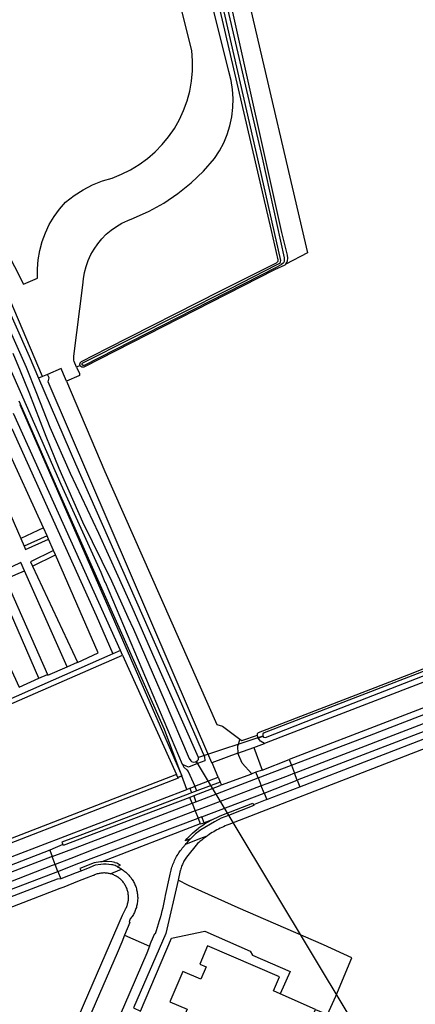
# Model space of a CAD drawing. Header units: metres. Extents: x 174423 to 175128, y 462196 to 462742.
# Tile 87 of 137: x 175056.751 to 175057.618, y 462729.224 to 462731.382. Entities that reach past the tile are written whole.
import ezdxf

# ---------------------------------------------------------------- set-up
doc = ezdxf.new("R2010")
doc.units = ezdxf.units.M
doc.layers.add('N-XX-AL-LIJN_0.20-G', color=7, linetype='Continuous', lineweight=25)
doc.layers.add('N-XX-AL-T40', color=7, linetype='Continuous', lineweight=40)
doc.styles.add('NLCS-ISO-M500-T40', font='NLCS-ISO.ttf', dxfattribs={"height": 2})

# ---------------------------------------------------------------- blocks, each defined once
blk = doc.blocks.new('Situatie')
at = {"lineweight": -3}
for p, q in [((0.8363, 17.0132), (0.8285, 17.0099)), ((0.7037, 16.9277), (0.7036, 16.928)), ((0.7037, 16.9277), (1.059, 16.1137)), ((0.7638, 16.6401), (0.7134, 16.6172)), ((0.7776, 16.6075), (0.7671, 16.6328)), ((2.2454, 16.4643), (1.3126, 16.104)), ((1.3181, 16.0899), (2.1599, 16.4147)), ((0.9247, 16.3884), (0.908, 16.3811)), ((0.8076, 16.353), (0.8303, 16.3627)), ((1.2372, 16.2008), (1.0961, 16.1538)), ((1.227, 16.1965), (1.2372, 16.2008)), ((1.2169, 16.1757), (1.2406, 16.1849)), ((1.0908, 16.1456), (1.4253, 15.5889)), ((1.0933, 16.1407), (1.0908, 16.1456)), ((1.2352, 16.1265), (1.295, 16.1495)), ((1.2267, 16.1093), (1.2218, 16.1216)), ((1.2267, 16.1093), (1.2998, 16.137)), ((1.2998, 16.137), (1.3066, 16.1195)), ((1.0505, 16.1101), (1.0475, 16.1167)), ((1.0502, 16.11), (1.059, 16.1137)), ((1.0903, 16.0572), (1.2267, 16.1093)), ((1.1436, 16.1003), (1.1463, 16.0938)), ((1.1463, 16.0938), (1.213, 16.1183)), ((1.2267, 16.1093), (1.2336, 16.0917)), ((1.2398, 16.0762), (1.3126, 16.104)), ((1.3126, 16.104), (1.3066, 16.1195)), ((1.2398, 16.0762), (1.2336, 16.0917)), ((1.0853, 16.07), (1.0766, 16.0667)), ((1.0817, 16.0539), (1.0766, 16.0667)), ((1.0817, 16.0539), (1.0903, 16.0572)), ((1.0853, 16.07), (1.0903, 16.0572)), ((1.1031, 16.0242), (1.2398, 16.0762)), ((1.2454, 16.0618), (1.2166, 16.0504)), ((1.2398, 16.0762), (1.2454, 16.0618)), ((1.0817, 16.0539), (1.0885, 16.0368)), ((1.0885, 16.0368), (1.0948, 16.021)), ((1.1031, 16.0242), (1.0948, 16.021)), ((1.0948, 16.021), (1.0998, 16.0085)), ((1.1081, 16.0112), (1.1031, 16.0242)), ((1.1234, 16.017), (1.1081, 16.0112)), ((1.0998, 16.0085), (0.8835, 15.9257)), ((1.0998, 16.0085), (1.1081, 16.0112)), ((0.7694, 15.9507), (0.7747, 15.937)), ((0.7747, 15.937), (0.3659, 15.7798)), ((0.7814, 15.9196), (0.7747, 15.937)), ((0.7873, 15.9045), (0.7814, 15.9196)), ((0.3782, 15.748), (0.7873, 15.9045)), ((0.7873, 15.9045), (0.7935, 15.8883)), ((0.9335, 15.7648), (0.9886, 15.7405))]:
    blk.add_line(p, q, dxfattribs=at)
for points in [[(0.1832, 17.8142), (0.2442, 17.7489), (0.2769, 17.7179), (0.3322, 17.6576), (0.3489, 17.6352), (0.4456, 17.5346), (0.5232, 17.4316), (0.5412, 17.4056), (0.5529, 17.3901), (0.6068, 17.2976), (0.7241, 17.0335), (0.7448, 16.9857)], [(0.6888, 17.0401), (0.7045, 17.0018), (0.7237, 16.9549), (0.7613, 16.8582), (0.7895, 16.7883), (0.8415, 16.6704), (0.9048, 16.5413), (0.941, 16.4617), (0.953, 16.4353), (1.0206, 16.2801), (1.0753, 16.152), (1.0787, 16.1468), (1.0806, 16.1451), (1.0838, 16.1441), (1.0889, 16.1446), (1.0908, 16.1456), (1.094, 16.1472), (1.0957, 16.1495), (1.0961, 16.1511), (1.0961, 16.1538), (0.9957, 16.3795), (0.9503, 16.4839), (0.9199, 16.5514), (0.8769, 16.6448), (0.8151, 16.7763), (0.7706, 16.8773), (0.7409, 16.9517), (0.7182, 17.0086), (0.6748, 17.1076)], [(1.061, 16.139), (0.8915, 16.5378), (0.8914, 16.5379), (0.8822, 16.5596), (0.8494, 16.6317), (0.7946, 16.7525), (0.7054, 16.9553), (0.7053, 16.9555), (0.6856, 17.0003), (0.6103, 17.176), (0.5976, 17.2015), (0.5331, 17.331), (0.4484, 17.4502), (0.3597, 17.5523), (0.3484, 17.5654), (0.3258, 17.5892), (0.2247, 17.6959), (0.1576, 17.7682), (0.1139, 17.8142)], [(2.184, 18.4285), (1.1723, 18.0816), (1.1485, 18.0577), (1.2055, 17.8142), (1.3351, 17.26), (1.2873, 17.2356), (1.2895, 17.2387), (1.2913, 17.2428), (1.2921, 17.2485), (1.2914, 17.2548), (1.2789, 17.3047), (1.1654, 17.8142), (1.1268, 17.9793), (1.1064, 18.0583), (1.0965, 18.0934), (1.0974, 18.0975), (1.1002, 18.1), (1.1058, 18.1032), (1.1245, 18.1077), (1.3235, 18.1713), (1.4883, 18.2298), (1.6344, 18.2825)], [(1.1554, 17.8142), (1.2355, 17.4687), (1.2839, 17.2493), (1.2839, 17.2411), (1.2825, 17.2384), (1.2777, 17.2344), (1.2679, 17.2287), (1.0844, 17.1352), (0.8451, 17.0132), (0.8448, 17.0131), (0.8445, 17.0131), (0.8442, 17.013), (0.844, 17.013), (0.8437, 17.013), (0.8434, 17.0131), (0.8431, 17.0131), (0.8428, 17.0132), (0.8426, 17.0133), (0.8423, 17.0134), (0.8421, 17.0136), (0.8419, 17.0138), (0.8417, 17.014), (0.8415, 17.0142), (0.8413, 17.0144), (0.8411, 17.0146), (0.841, 17.0149), (0.8409, 17.0152), (0.8408, 17.0154), (0.8407, 17.0157), (0.8407, 17.016), (0.8407, 17.0163), (0.8407, 17.0165), (0.8407, 17.0168), (0.8408, 17.0171), (0.8409, 17.0174), (0.841, 17.0176), (0.8411, 17.0179), (0.8413, 17.0181), (0.8415, 17.0184), (0.8417, 17.0186), (0.8419, 17.0188), (0.8421, 17.0189), (0.8423, 17.0191), (1.1648, 17.1815), (1.2682, 17.2346), (1.2725, 17.2369), (1.2747, 17.2385), (1.2759, 17.2408), (1.2762, 17.2437), (1.2295, 17.45), (1.1462, 17.8142)], [(0.8285, 17.0099), (0.8232, 17.0223), (0.8227, 17.0251), (0.8225, 17.028), (0.8225, 17.0308), (0.8227, 17.0337), (0.8422, 17.1891), (0.8433, 17.2031), (0.8457, 17.2169), (0.8492, 17.2305), (0.8539, 17.2437), (0.8598, 17.2564), (0.8667, 17.2686), (0.8747, 17.2801), (0.8837, 17.2909), (0.8935, 17.3009), (0.9042, 17.31), (0.9157, 17.3181), (0.9278, 17.3251), (0.9405, 17.3311), (0.9536, 17.336), (0.9875, 17.3513), (1.0199, 17.3694), (1.0507, 17.3902), (1.0796, 17.4134), (1.1065, 17.4391), (1.1312, 17.4669), (1.142, 17.4836), (1.1513, 17.5014), (1.1589, 17.5198), (1.1648, 17.5389), (1.1689, 17.5585), (1.1713, 17.5784), (1.1718, 17.5983), (1.1705, 17.6183), (1.1673, 17.638), (1.1624, 17.6574), (1.0652, 18.0485)], [(0.8285, 17.0099), (0.8346, 16.9954), (0.8348, 16.9951), (0.8349, 16.9948), (0.835, 16.9945), (0.835, 16.9942), (0.8351, 16.9939), (0.8351, 16.9936), (0.8351, 16.9933), (0.835, 16.993), (0.835, 16.9927), (0.8349, 16.9924), (0.8348, 16.9921), (0.8346, 16.9919), (0.8345, 16.9916), (0.8343, 16.9914), (0.8341, 16.9911), (0.8338, 16.9909), (0.8336, 16.9907), (0.8334, 16.9906), (0.8061, 16.979), (0.7998, 16.9939), (0.7944, 17.0067), (0.7645, 16.9938), (0.7534, 16.9892), (0.6744, 17.1756)], [(0.5931, 17.4241), (0.7117, 17.1914), (0.7425, 17.2045), (0.7424, 17.2248), (0.7441, 17.2451), (0.7476, 17.2651), (0.7529, 17.2847), (0.7599, 17.3038), (0.7686, 17.3221), (0.7789, 17.3396), (0.7908, 17.3561), (0.8041, 17.3715), (0.8228, 17.3856), (0.8426, 17.3981), (0.8633, 17.4089), (0.885, 17.4179), (0.9063, 17.4242), (0.927, 17.4324), (0.9469, 17.4423), (0.9659, 17.4538), (0.9839, 17.4669), (1.0007, 17.4815), (1.0162, 17.4974), (1.0303, 17.5146), (1.0429, 17.533), (1.0539, 17.5523), (1.0632, 17.5725), (1.0708, 17.5934), (1.0765, 17.6149), (1.0805, 17.6368), (1.0825, 17.659), (1.0826, 17.6812), (1.0809, 17.7034), (0.9631, 18.1772)], [(1.2873, 17.2356), (1.2855, 17.2332), (1.2629, 17.2232), (0.8446, 17.0099), (0.8441, 17.0097), (0.8435, 17.0096), (0.8429, 17.0095), (0.8424, 17.0095), (0.8418, 17.0095), (0.8412, 17.0095), (0.8406, 17.0097), (0.8401, 17.0098), (0.8395, 17.01), (0.839, 17.0103), (0.8385, 17.0106), (0.8381, 17.011), (0.8376, 17.0113), (0.8372, 17.0118), (0.8369, 17.0122), (0.8366, 17.0127), (0.8363, 17.0132), (0.8361, 17.0138), (0.8359, 17.0143), (0.8358, 17.0149), (0.8357, 17.0155), (0.8357, 17.0161), (0.8357, 17.0166), (0.8358, 17.0172), (0.836, 17.0178), (0.8361, 17.0183), (0.8364, 17.0189), (0.8367, 17.0194), (0.837, 17.0199), (0.8374, 17.0203), (0.8378, 17.0207), (0.8382, 17.0211), (0.8387, 17.0214), (0.8392, 17.0217), (0.8964, 17.051), (1.1442, 17.177), (1.2672, 17.2384), (1.2693, 17.2402), (1.2704, 17.2421), (1.2708, 17.2447), (1.256, 17.309), (1.1379, 17.8142)], [(0.7534, 16.9892), (0.7448, 16.9857), (0.8258, 16.798), (1.0458, 16.3002), (1.1087, 16.1555), (1.1094, 16.1469), (1.0933, 16.1407), (1.0738, 16.133), (1.061, 16.139), (1.0637, 16.1326), (1.07, 16.1267), (1.0735, 16.1235), (1.0879, 16.0909), (1.1391, 16.1106), (1.1256, 16.1421), (1.1254, 16.1426), (0.7662, 16.9772), (0.7686, 16.9859), (0.7645, 16.9938)], [(0.8061, 16.979), (0.8902, 16.7808), (1.1358, 16.2263), (1.1482, 16.2226), (1.1862, 16.1945)], [(0.7014, 16.9361), (0.7868, 16.7421), (1.0205, 16.2158), (1.053, 16.13), (1.0572, 16.1188), (1.0591, 16.1137)], [(0.9292, 16.3784), (0.9247, 16.3884), (0.6898, 16.908)], [(0.686, 16.8751), (0.8712, 16.465), (0.908, 16.3811), (0.6455, 16.2658)], [(0.756, 16.6572), (0.6721, 16.8415), (0.625, 16.8192), (0.7061, 16.6339)], [(1.227, 16.1965), (1.225, 16.2028), (1.2256, 16.2064), (1.2278, 16.2089), (1.5668, 16.3397), (2.2322, 16.6089), (2.7607, 16.8133), (2.7666, 16.8125), (2.7753, 16.8079), (2.7808, 16.8011)], [(2.7808, 16.8011), (2.7822, 16.7956), (2.783, 16.7843), (2.7748, 16.7801), (2.7176, 16.7554), (2.209, 16.5586), (2.1966, 16.5539), (1.6996, 16.3616), (1.2761, 16.1985), (1.2406, 16.1849), (1.2322, 16.1901), (1.2297, 16.1926), (1.227, 16.1965)], [(1.2372, 16.2008), (1.2386, 16.1988), (1.2428, 16.198), (1.3523, 16.2407), (1.852, 16.4357)], [(1.6586, 16.3693), (1.2401, 16.208), (1.2369, 16.2059), (1.2368, 16.2043), (1.237, 16.2011), (1.2372, 16.2008)], [(0.7638, 16.6401), (0.756, 16.6572), (0.7061, 16.6339), (0.7134, 16.6172)], [(0.7134, 16.6172), (0.7166, 16.6098), (0.7671, 16.6328), (0.7638, 16.6401)], [(0.7818, 16.5979), (0.7776, 16.6075), (0.7274, 16.5832), (0.7318, 16.5737), (0.7818, 16.5979)], [(0.7318, 16.5737), (0.8303, 16.3627), (0.8306, 16.3621), (0.8756, 16.3836), (0.7818, 16.5979)], [(0.7144, 16.5634), (0.7062, 16.5818), (0.665, 16.562), (0.6725, 16.5448), (0.6954, 16.555), (0.7144, 16.5634)], [(0.6725, 16.5448), (0.7647, 16.3363), (0.7654, 16.3348), (0.8076, 16.353), (0.7144, 16.5634)], [(0.607, 16.5153), (0.7022, 16.3085), (0.7024, 16.3082), (0.7454, 16.3281), (0.6539, 16.5369)], [(2.228, 16.5094), (1.7437, 16.3221), (1.295, 16.1495)], [(1.2998, 16.137), (1.4713, 16.2021), (2.2329, 16.4967)], [(1.3066, 16.1195), (1.8853, 16.3427), (2.239, 16.4808)], [(2.2037, 16.376), (2.1475, 16.3887), (1.1621, 16.0069), (1.1583, 16.0055), (1.1545, 16.004), (1.1508, 16.0024), (1.1471, 16.0007), (1.1435, 15.999), (1.1399, 15.9972), (1.1363, 15.9954), (1.1327, 15.9934), (1.1292, 15.9914), (1.1258, 15.9893), (1.1223, 15.9872), (1.119, 15.985), (1.1156, 15.9827), (1.1142, 15.9817)], [(0.9292, 16.3784), (1.0475, 16.1167), (0.6606, 15.9669), (0.6213, 16.0862), (0.6329, 16.1086), (0.6673, 16.1752), (0.6727, 16.1923), (0.6727, 16.2031), (0.6504, 16.2567), (0.9292, 16.3784)], [(0.7454, 16.3281), (0.7455, 16.3278), (0.7647, 16.3363)], [(1.1862, 16.1945), (1.1813, 16.1785), (1.1824, 16.1633), (1.1254, 16.1426)], [(1.1862, 16.1945), (1.1908, 16.1911), (1.225, 16.2028)], [(1.213, 16.1183), (1.1913, 16.1417), (1.1824, 16.1633), (1.2169, 16.1757), (1.2352, 16.1265), (1.2218, 16.1216), (1.213, 16.1183)], [(1.295, 16.1495), (1.2993, 16.1384), (1.2998, 16.137)], [(0.2347, 15.7932), (0.2361, 15.7894), (0.239, 15.7818), (0.2446, 15.7835), (0.2492, 15.7722), (0.251, 15.7691), (0.3528, 15.8085), (0.3545, 15.8092), (0.4003, 15.8269), (0.4149, 15.8325), (0.424, 15.836), (0.5614, 15.8887), (0.58, 15.8959), (0.5893, 15.8995), (1.0702, 16.0841), (1.0591, 16.1137), (1.0505, 16.1101), (1.0512, 16.1085), (0.4636, 15.881)], [(1.1391, 16.1106), (1.1436, 16.1003), (1.0923, 16.0808), (1.0879, 16.0909)], [(1.3066, 16.1195), (1.2926, 16.1141), (1.2458, 16.0964), (1.2336, 16.0917)], [(1.3126, 16.104), (1.3139, 16.1007), (1.3181, 16.0899)], [(1.0702, 16.0841), (1.0735, 16.0854), (1.0768, 16.0866), (1.0807, 16.0764), (1.0768, 16.0749), (0.8411, 15.9853), (0.7962, 15.9683), (0.7986, 15.9631), (0.7694, 15.9507), (0.5956, 15.8838), (0.5861, 15.8802), (0.58, 15.8959)], [(1.0768, 16.0866), (1.0833, 16.0892), (1.0879, 16.0909)], [(1.0923, 16.0808), (1.0864, 16.0785), (1.0807, 16.0764)], [(1.1463, 16.0938), (1.1424, 16.0929), (1.143, 16.092), (1.0853, 16.07)], [(1.2336, 16.0917), (1.205, 16.0809), (1.097, 16.04), (1.0885, 16.0368)], [(1.2454, 16.0618), (1.2564, 16.0661), (1.3181, 16.0899)], [(1.0766, 16.0667), (0.8509, 15.9808), (0.7991, 15.9612), (0.7986, 15.9631)], [(0.7747, 15.937), (0.8258, 15.9562), (1.0817, 16.0539)], [(1.0885, 16.0368), (0.8678, 15.9532), (0.8157, 15.9329), (0.7814, 15.9196)], [(1.2166, 16.0504), (1.2173, 16.0487), (1.1615, 16.0271), (1.1458, 16.0209), (1.1308, 16.0134), (1.1007, 15.9953), (1.0895, 15.9869), (1.0781, 15.9755)], [(1.1234, 16.017), (1.1436, 16.0265), (1.2151, 16.0543), (1.216, 16.052), (1.2166, 16.0504)], [(0.7873, 15.9045), (0.8336, 15.9222), (1.0948, 16.021)], [(1.0781, 15.9755), (1.0666, 15.9712), (1.0711, 15.9765), (1.0768, 15.9824), (1.0827, 15.9881), (1.0888, 15.9935), (1.0952, 15.9986), (1.0976, 16.0004), (1.1017, 16.0035), (1.1043, 16.0053), (1.1092, 16.0086), (1.1234, 16.017)], [(1.1142, 15.9817), (1.1123, 15.9804), (1.1091, 15.978), (1.1059, 15.9755), (1.1028, 15.973), (1.0997, 15.9704), (1.0966, 15.9677), (1.094, 15.9653), (1.0697, 15.9355), (1.0682, 15.9334), (1.0667, 15.9312), (1.0653, 15.929), (1.064, 15.9267), (1.0628, 15.9244), (1.0616, 15.922), (1.0605, 15.9197), (1.0595, 15.9173), (1.0585, 15.9148), (1.0577, 15.9124), (1.0569, 15.9099), (1.0561, 15.9074), (1.0559, 15.9064), (1.051, 15.8852)], [(1.1142, 15.9817), (1.0982, 15.9755), (1.0672, 15.9635)], [(1.0672, 15.9635), (1.0691, 15.9658), (1.0717, 15.9688), (1.0743, 15.9718), (1.0781, 15.9755)], [(0.9886, 15.7405), (0.9923, 15.7498), (0.9997, 15.7685), (1.0011, 15.7681), (1.0017, 15.768), (1.004, 15.775), (1.0062, 15.7822), (1.0084, 15.7893), (1.0105, 15.7965), (1.0125, 15.8036), (1.0144, 15.8108), (1.0163, 15.8181), (1.0181, 15.8253), (1.0198, 15.8326), (1.0214, 15.8398), (1.0229, 15.8471), (1.0238, 15.8515), (1.0332, 15.8948), (1.0338, 15.898), (1.0344, 15.9011), (1.0351, 15.9042), (1.0358, 15.9073), (1.0367, 15.9104), (1.0376, 15.9134), (1.0386, 15.9164), (1.0397, 15.9194), (1.0408, 15.9224), (1.0421, 15.9253), (1.0433, 15.9282), (1.0447, 15.9311), (1.0462, 15.934), (1.0477, 15.9368), (1.0492, 15.9395), (1.0509, 15.9423), (1.0526, 15.9449), (1.0544, 15.9476), (1.0562, 15.9502), (1.0582, 15.9527), (1.0601, 15.9552), (1.0622, 15.9577), (1.0643, 15.96), (1.0652, 15.9611), (1.0672, 15.9635)], [(0.7814, 15.9196), (0.7749, 15.9171), (0.5375, 15.8248), (0.3728, 15.7619)], [(0.8835, 15.9257), (0.8812, 15.9257), (0.8669, 15.9232), (0.8354, 15.9108), (0.8367, 15.9077), (0.8376, 15.9052)], [(0.9175, 15.9151), (0.9155, 15.9161), (0.9129, 15.9172), (0.9103, 15.918), (0.9076, 15.9187), (0.9049, 15.9191), (0.8991, 15.9196), (0.8932, 15.9199), (0.8874, 15.9199), (0.8815, 15.9197), (0.8692, 15.9177), (0.8576, 15.913), (0.8376, 15.9052)], [(0.9175, 15.9151), (0.925, 15.9179), (0.9202, 15.9204), (0.9168, 15.9221), (0.9131, 15.9235), (0.912, 15.9238), (0.9094, 15.9245), (0.9056, 15.9251), (0.8934, 15.9259), (0.8835, 15.9257)], [(0.9018, 15.8993), (0.9184, 15.9058), (0.9272, 15.9092)], [(0.9272, 15.9092), (0.9263, 15.9097), (0.9242, 15.911), (0.922, 15.9121), (0.9199, 15.9132), (0.9175, 15.9151)], [(0.9272, 15.9092), (0.9284, 15.9085), (0.9304, 15.9071), (0.9324, 15.9057), (0.9343, 15.9042), (0.9362, 15.9027), (0.938, 15.9011), (0.9398, 15.8994), (0.9415, 15.8977), (0.9432, 15.8959), (0.9448, 15.8941), (0.9463, 15.8922), (0.9478, 15.8903), (0.9492, 15.8883), (0.9506, 15.8863), (0.9519, 15.8843), (0.9531, 15.8821), (0.9542, 15.88), (0.9553, 15.8778), (0.9563, 15.8756), (0.9572, 15.8734), (0.9581, 15.8711), (0.9589, 15.8688), (0.9596, 15.8664), (0.9602, 15.8641), (0.9607, 15.8617), (0.9612, 15.8593), (0.9616, 15.8569), (0.9619, 15.8545), (0.9622, 15.8521), (0.9623, 15.8497), (0.9624, 15.8473), (0.9624, 15.8448), (0.9623, 15.8424), (0.9621, 15.84), (0.9619, 15.8375), (0.9615, 15.8351), (0.9611, 15.8327), (0.9607, 15.8304), (0.9601, 15.828), (0.9595, 15.8256), (0.9587, 15.8233), (0.9579, 15.821), (0.9571, 15.8188), (0.9561, 15.8165), (0.9551, 15.8143), (0.954, 15.8121), (0.9529, 15.81), (0.9516, 15.8079), (0.9503, 15.8058), (0.949, 15.8038), (0.9476, 15.8019), (0.9462, 15.8001), (0.9435, 15.7936), (0.945, 15.7926), (0.9335, 15.7648)], [(0.78, 15.4635), (0.8461, 15.6161), (0.9292, 15.8082), (0.9347, 15.8201), (0.9358, 15.8219), (0.9367, 15.8237), (0.9376, 15.8256), (0.9384, 15.8275), (0.9391, 15.8294), (0.9398, 15.8314), (0.9404, 15.8334), (0.9409, 15.8354), (0.9413, 15.8374), (0.9417, 15.8394), (0.942, 15.8415), (0.9422, 15.8435), (0.9423, 15.8456), (0.9423, 15.8477), (0.9423, 15.8497), (0.9421, 15.8518), (0.9419, 15.8539), (0.9416, 15.8559), (0.9413, 15.8579), (0.9408, 15.86), (0.9403, 15.8619), (0.9397, 15.8639), (0.9391, 15.8659), (0.9383, 15.8678), (0.9375, 15.8697), (0.9366, 15.8716), (0.9356, 15.8734), (0.9346, 15.8752), (0.9335, 15.8769), (0.9323, 15.8786), (0.9311, 15.8803), (0.9298, 15.8819), (0.9284, 15.8835), (0.927, 15.885), (0.9255, 15.8864), (0.924, 15.8878), (0.9224, 15.8891), (0.9208, 15.8904), (0.9191, 15.8916), (0.9174, 15.8927), (0.9156, 15.8938), (0.9138, 15.8948), (0.9119, 15.8957), (0.9101, 15.8966), (0.9081, 15.8973), (0.9062, 15.8981), (0.9042, 15.8987), (0.9022, 15.8992), (0.9018, 15.8993), (0.9002, 15.8997), (0.8982, 15.9001), (0.8962, 15.9004), (0.8941, 15.9007), (0.892, 15.9008), (0.89, 15.9009), (0.8879, 15.9009), (0.8858, 15.9008), (0.8838, 15.9007), (0.8817, 15.9004), (0.8797, 15.9001), (0.8777, 15.8997), (0.8757, 15.8993), (0.8737, 15.8987), (0.8717, 15.8981), (0.8698, 15.8974), (0.8678, 15.8966), (0.866, 15.8957), (0.8648, 15.8952), (0.8495, 15.8892), (0.8307, 15.8819), (0.8006, 15.8702), (0.7914, 15.8667), (0.1882, 15.6341)], [(0.7935, 15.8883), (0.7861, 15.8874), (0.3839, 15.7332)], [(0.8376, 15.9052), (0.8273, 15.9012), (0.7935, 15.8883)], [(1.3524, 15.6018), (1.3787, 15.5904), (1.3969, 15.6306), (1.4319, 15.7153), (1.3698, 15.7436), (1.1826, 15.8242), (1.0741, 15.8736), (1.051, 15.8852), (1.0243, 15.7686), (0.9533, 15.605), (0.9683, 15.5983), (1.0368, 15.7578), (1.1098, 15.7736), (1.2091, 15.7296), (1.2146, 15.7211), (1.2971, 15.6852), (1.2753, 15.6361)], [(0.9335, 15.7648), (0.9273, 15.7496), (0.9171, 15.7254), (0.4762, 14.7124), (0.3711, 14.4738), (0.2948, 14.2966), (0.2002, 14.081), (0.1442, 13.9701), (0.1354, 13.9546)], [(0.9886, 15.7405), (0.9825, 15.7251), (0.9336, 15.6121), (0.4195, 14.4336), (0.414, 14.4193)], [(1.3524, 15.6018), (1.2753, 15.6361), (1.2606, 15.6426), (1.2738, 15.6731), (1.1156, 15.7411), (1.0985, 15.7014), (1.1124, 15.6953), (1.1007, 15.6683), (1.0616, 15.6852), (1.0331, 15.6186), (1.0711, 15.6022), (1.0638, 15.5853), (1.1322, 15.5557), (1.14, 15.5736), (1.1744, 15.5587), (1.1666, 15.5408), (1.3008, 15.4828), (1.3524, 15.6018)]]:
    blk.add_lwpolyline(points, dxfattribs=at)

msp = doc.modelspace()

# ---------------------------------------------------------------- block references
at = {"layer": 'N-XX-AL-LIJN_0.20-G'}
msp.add_blockref('Situatie', (175056.047, 462713.6112), dxfattribs=at)

# ---------------------------------------------------------------- texts
at = {"layer": 'N-XX-AL-T40', "style": 'NLCS-ISO-M500-T40'}
msp.add_text('Kootwijkerbroek', height=1, dxfattribs=at).set_placement((175046.2937, 462731.4607))

doc.saveas('drawing.dxf')
